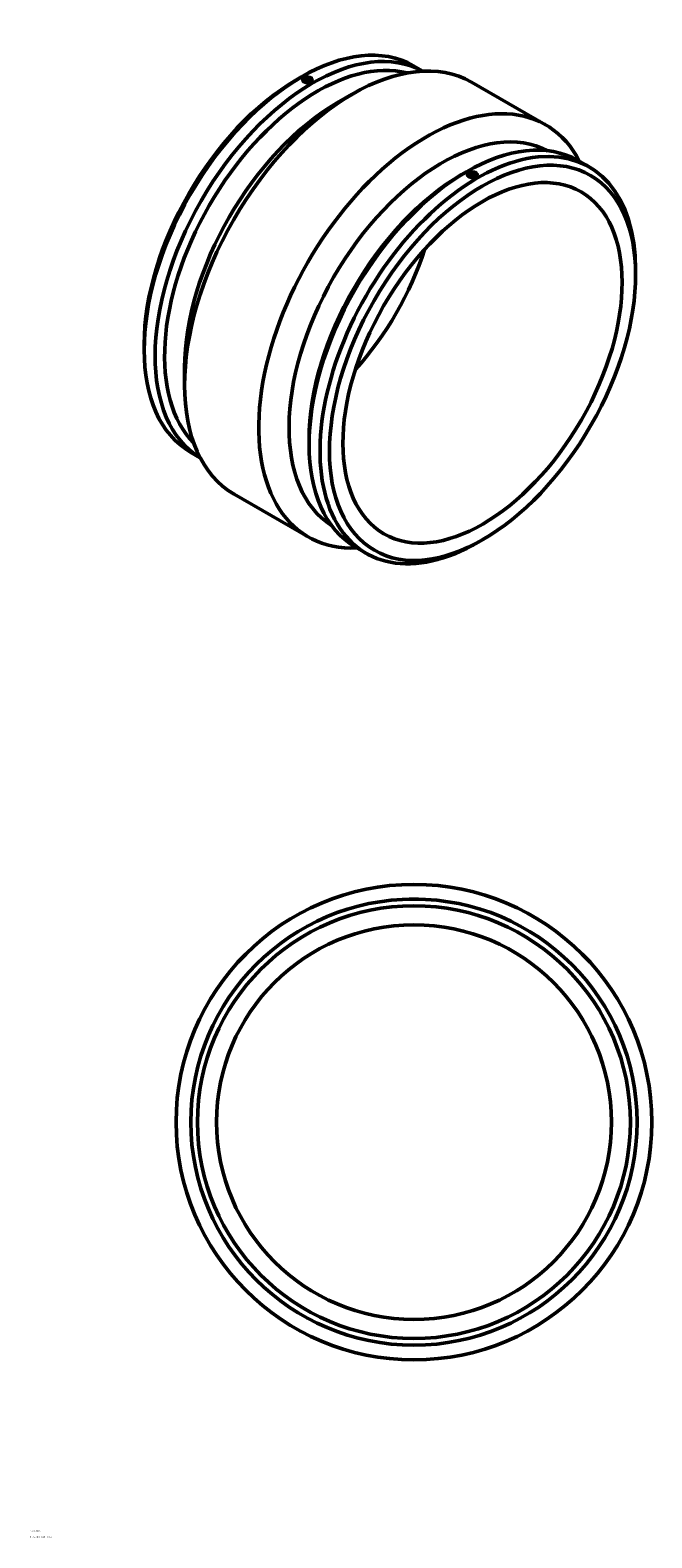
# Model space of a CAD drawing. Header units: millimetres. Extents: x -753 to 1847, y -2124 to 2490.
# Tile 5 of 5: x 855 to 1847, y 83 to 2490. Entities that reach past the tile are written whole.
import ezdxf

# ---------------------------------------------------------------- set-up
doc = ezdxf.new("R2010")
doc.units = ezdxf.units.MM
doc.layers.add('Title (ISO)', color=7, linetype='Continuous', lineweight=50)
doc.layers.add('Visible (ANSI)', color=7, linetype='Continuous', lineweight=50)
doc.styles.add('Note Text (ISO)', font='tahoma.ttf')

# ---------------------------------------------------------------- blocks, each defined once
blk = doc.blocks.new('Title Blocks ISO')
at = {"layer": 'Title (ISO)', "color": 232, "true_color": 0xca0064, "style": 'Note Text (ISO)'}
for tag, p in [('PART_NUMBER_001', (34.2, 73.1)), ('DESCRIPTION_001', (33.8, 63.4))]:
    blk.add_attdef(tag, p, '', height=2.5, dxfattribs=at)

msp = doc.modelspace()

# ---------------------------------------------------------------- linework, layer by layer
at = {"layer": 'Visible (ANSI)'}
for p, q in [((1466.495, 2433.29), (1481.752, 2424.503)), ((1280.343, 2410.904), (1287.866, 2415.27)), ((1290.044, 2410.82), (1290.044, 2410.788)), ((1295.544, 2408.181), (1295.544, 2408.367)), ((1299.544, 2408.181), (1299.544, 2408.367)), ((1305.044, 2410.82), (1305.044, 2410.788)), ((1559.342, 2406.941), (1677.57, 2338.858)), ((1344.846, 2373.76), (1368.921, 2387.731)), ((1543.401, 2259.419), (1550.924, 2263.785)), ((1729.553, 2281.805), (1746.962, 2271.779)), ((1553.102, 2259.303), (1553.102, 2259.335)), ((1558.602, 2256.882), (1558.602, 2256.696)), ((1562.602, 2256.882), (1562.602, 2256.696)), ((1568.102, 2259.303), (1568.102, 2259.335)), ((1821.036, 2099.54), (1821.036, 2108.237)), ((1037.109, 1988.522), (1037.109, 1979.824)), ((1101.612, 1951.377), (1101.612, 1923.542)), ((1300.167, 1837.037), (1300.167, 1828.339)), ((1111.184, 1816.282), (1126.442, 1807.496)), ((1180.576, 1749.204), (1298.804, 1681.121)), ((1374.242, 1664.797), (1391.651, 1654.772)), ((1577.803, 1677.157), (1570.28, 1672.792)), ((1459.964, 1102.927), (1467.464, 1102.927)), ((1459.964, 1102.927), (1459.964, 1102.848)), ((1467.464, 1102.927), (1474.964, 1102.927)), ((1474.964, 1102.927), (1474.964, 1102.848))]:
    msp.add_line(p, q, dxfattribs=at)
for radius in [379.5, 356, 345.32, 315]:
    msp.add_circle((1467.464, 746.927), radius, dxfattribs=at)
for centre, major_axis, ratio, start_param, end_param in [((1288.84, 2124.786), (177.655, 308.504), 0.57809312, 0, 3.14159265), ((1306.248, 2114.761), (177.655, 308.504), 0.57809312, 0.01226753, 3.12932512), ((1369.959, 2078.072), (189.383, 328.868), 0.57809312, 0, 3.14159265), ((1313.8, 2110.412), (172.326, 299.249), 0.57809312, 0.15834266, 2.98324999), ((1281.288, 2129.135), (-172.326, -299.249), 0.57809312, 3.92892453, 5.49585344), ((1297.544, 2410.82), (-7.5, 0), 0.5758617, 5.49778714, 8.6393798), ((1297.544, 2410.82), (7.5, 0), 0.5758617, 5.49778714, 8.6393798), ((1297.544, 2408.367), (-2, 0), 0.5758617, 2.97290348, 6.45187448), ((1345.79, 2091.99), (-172.326, -299.249), 0.57809312, 3.92892453, 5.49585344), ((1488.187, 2009.989), (189.383, 328.868), 0.57809312, 5.92942426, 9.77853901), ((1512.356, 1996.071), (172.326, 299.249), 0.57809312, 0.02311786, 3.1184748), ((1551.897, 1973.301), (177.655, 308.504), 0.57809312, 0, 3.14159265), ((1569.306, 1963.276), (177.655, 308.504), 0.57809312, 5.49585344, 10.21210983), ((1560.602, 2259.335), (-7.5, 0), 0.5758617, 5.49778714, 8.6393798), ((1560.602, 2259.335), (7.5, 0), 0.5758617, 5.49778714, 8.6393798), ((1544.345, 1977.65), (-172.326, -299.249), 0.57809312, 3.92892453, 5.49585344), ((1560.602, 2256.882), (-2, 0), 0.5758617, 2.97290348, 6.45187448), ((1281.288, 2129.135), (157.195, 272.974), 0.57809312, 4.35413447, 5.07064349)]:
    msp.add_ellipse(centre, major_axis=major_axis, ratio=ratio, start_param=start_param, end_param=end_param, dxfattribs=at)
for centre, major_axis, ratio in [((1297.544, 2410.82), (-5, 0), 0.5758617), ((1576.858, 1958.927), (-172.326, -299.249), 0.57809312), ((1576.858, 1958.927), (-157.195, -272.974), 0.57809312), ((1560.602, 2259.335), (-5, 0), 0.5758617)]:
    msp.add_ellipse(centre, major_axis=major_axis, ratio=ratio, dxfattribs=at)
for points, knots in [([(1302.847, 2407.766), (1302.181, 2407.383), (1301.338, 2407.047), (1299.49, 2406.594), (1298.486, 2406.477), (1296.602, 2406.461), (1295.598, 2406.56), (1293.75, 2406.989), (1292.907, 2407.318), (1291.575, 2408.085), (1290.998, 2408.574), (1290.232, 2409.65), (1290.044, 2410.237), (1290.044, 2410.788)], [1.13009594, 1.13009594, 1.13009594, 1.13009594, 1.41261993, 1.41261993, 1.69514391, 1.69514391, 1.9776679, 1.9776679, 2.26019188, 2.26019188, 2.54271587, 2.54271587, 2.82523986, 2.82523986, 2.82523986, 2.82523986]), ([(1305.044, 2410.788), (1305.044, 2410.254), (1304.856, 2409.684), (1304.09, 2408.632), (1303.513, 2408.15), (1302.847, 2407.766)], [0.565047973, 0.565047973, 0.565047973, 0.565047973, 0.847571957, 0.847571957, 1.130095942, 1.130095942, 1.130095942, 1.130095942]), ([(1565.905, 2256.281), (1565.239, 2255.898), (1564.396, 2255.562), (1562.548, 2255.109), (1561.544, 2254.992), (1559.66, 2254.976), (1558.656, 2255.075), (1556.808, 2255.504), (1555.964, 2255.833), (1555.299, 2256.216), (1554.633, 2256.6), (1554.055, 2257.089), (1553.29, 2258.165), (1553.102, 2258.752), (1553.102, 2259.303)], [-1.13009594, -1.13009594, -1.13009594, -1.13009594, -0.84757196, -0.84757196, -0.56504797, -0.56504797, -0.28252399, -0.28252399, 0, 0, 0, 0.28252399, 0.28252399, 0.56504797, 0.56504797, 0.56504797, 0.56504797]), ([(1568.102, 2259.303), (1568.102, 2258.769), (1567.914, 2258.199), (1567.148, 2257.147), (1566.571, 2256.665), (1565.905, 2256.281)], [2.825239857, 2.825239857, 2.825239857, 2.825239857, 3.107763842, 3.107763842, 3.390287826, 3.390287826, 3.390287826, 3.390287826])]:
    msp.add_open_spline(points, degree=3, knots=knots, dxfattribs=at)

# ---------------------------------------------------------------- block references
msp.add_blockref('Title Blocks ISO', (821, 20)).add_auto_attribs({'PART_NUMBER_001': '490103630', 'DESCRIPTION_001': 'PLASSON COUPLER 630'})

doc.saveas('drawing.dxf')
